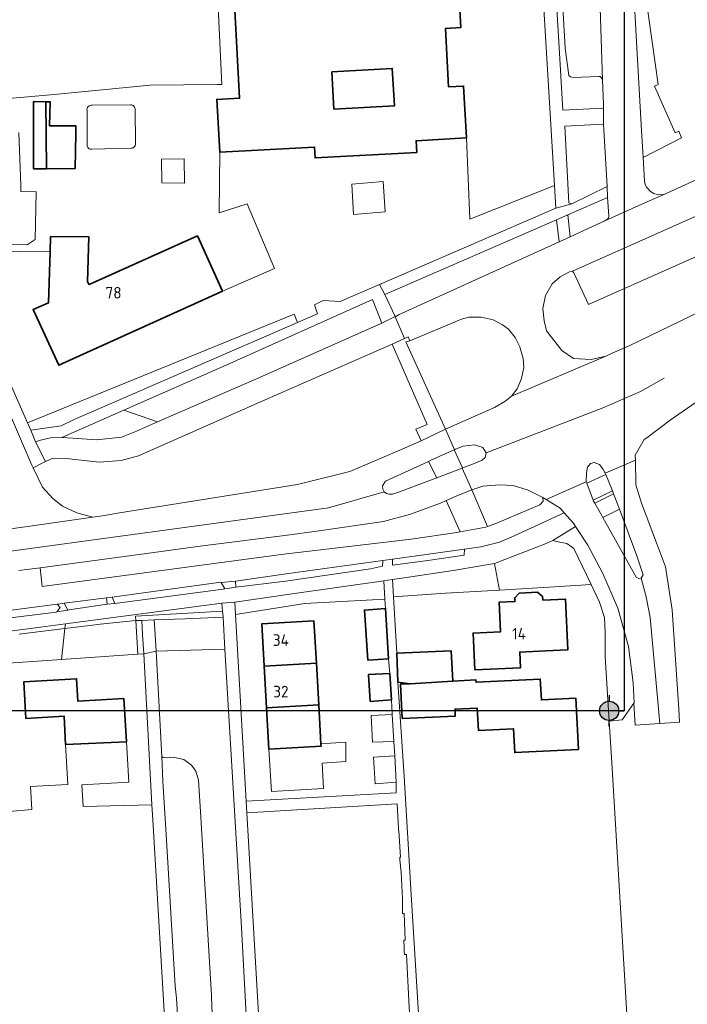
# Model space of a CAD drawing. Header units: metres. Extents: x 246913 to 247715, y 479771 to 480706.
# Tile 5 of 16: x 247423 to 247527, y 479850 to 480003. Entities that reach past the tile are written whole.
import ezdxf
from ezdxf.enums import TextEntityAlignment as Align

# ---------------------------------------------------------------- set-up
doc = ezdxf.new("R2010")
doc.units = ezdxf.units.M
for name, color, linetype, lineweight in [('B-XX-GR-GROENVOORZIENING-GV', 80, 'Continuous', 18), ('B-XX-GR-HOUTWAL-GV', 40, 'Continuous', 13), ('B-XX-IE-TERREINAFSCHEIDING_KUNSTMATIG_HEKWERK-G', 20, 'IE-TERREINAFSCHEIDING-KUNSTMATIG', 18), ('B-XX-OG-BEBOUWING-GV', 7, 'Continuous', 35), ('B-XX-OG-BEBOUWING-T18', 10, 'Continuous', 18), ('B-XX-OG-TERREIN_ERF-GV', 7, 'Continuous', 18), ('B-XX-OG-TERREIN_ONBEGROEID-GV', 7, 'Continuous', 18), ('B-XX-VH-VERHARDING_GESLOTEN-GV', 252, 'Continuous', 18), ('B-XX-VH-VERHARDING_OPEN-GV', 252, 'Continuous', 18), ('N-BH-KL-ET_LS_OV_LICHTMAST-S', 7, 'Continuous', 25)]:
    doc.layers.add(name, color=color, linetype=linetype, lineweight=lineweight)
doc.styles.add('NLCS-ISO', font='NLCS-ISO.ttf')
doc.styles.add('NLCS-ISO-M-T18', font='NLCS-ISO.ttf', dxfattribs={"height": 1.8})
doc.linetypes.add('IE-TERREINAFSCHEIDING-KUNSTMATIG', pattern='A,4,[82,NLCS.SHX,S=0.75,R=90,X=0,Y=0],4,-2', length=10)

# ---------------------------------------------------------------- blocks, each defined once
blk = doc.blocks.new('NW-Paaltop-mast')
at = {"layer": 'N-BH-KL-ET_LS_OV_LICHTMAST-S', "transparency": 33554687}
h = blk.add_hatch(color=256, dxfattribs=at)
h.dxf.hatch_style = 1
h.paths.add_polyline_path([(-1.5, 0, 1), (1.5, 0, 1)])
for p, q in [((0, 2.42), (0, 1.5)), ((-1.5, 0), (-2.33, 0)), ((0, -2.42), (0, -1.5)), ((1.5, 0), (2.33, 0))]:
    blk.add_line(p, q, dxfattribs=at)
blk.add_circle((0, 0), 1.5, dxfattribs=at)
blk.add_circle((0, 0), 1.5, dxfattribs=at)
at = {"layer": 'N-BH-KL-ET_LS_OV_LICHTMAST-S', "transparency": 33554687, "style": 'NLCS-ISO'}
for tag, p in [('BEWERKING', (0.11, 7.16)), ('TYPE', (0.11, 4.07))]:
    blk.add_attdef(tag, text='', height=2.5, dxfattribs=at).set_placement(p, align=Align.MIDDLE_CENTER)
at = {"layer": 'N-BH-KL-ET_LS_OV_LICHTMAST-S', "transparency": 33554687, "style": 'NLCS-ISO', "flags": 1}
for tag, p in [('LICHTMAST+_+ID', (16.27, 2.06)), ('LICHTMASTNUMMER', (16.27, -0.94)), ('OMSCHRIJVING', (16.27, -4.24)), ('STATUS', (16.27, -6.84)), ('GEMEENTE', (16.27, -9.84)), ('PLAATS', (16.27, -12.84)), ('WIJK', (16.27, -15.84)), ('BUURT', (16.27, -18.84)), ('STRAAT', (16.27, -21.84)), ('POSTCODE', (16.27, -24.84)), ('HUISNUMMER', (16.27, -27.84)), ('STANDPLAATS', (16.27, -30.84)), ('VERLICHTINGS+TYPE', (16.27, -33.84)), ('LICHT+PUNT+HOOGTE', (16.27, -36.84)), ('UITHOUDER+LENGTE', (16.27, -39.93)), ('MAST+FABRIKANT', (16.27, -42.68)), ('MAST+TYPE', (16.27, -45.68)), ('MAST+MATERIAAL', (16.27, -48.68)), ('MAST+CONSERVERING', (16.27, -51.68)), ('MAST+KLEUR+RAL', (16.27, -54.68)), ('MAST+MONTAGEDATUM', (16.27, -57.68)), ('SCHILDERDATUM', (16.27, -60.68)), ('ARMATUUR+NUMMER', (16.27, -63.68)), ('ARMATUUR+FABRIKANT', (16.27, -66.68)), ('ARMATUUR+TYPE', (16.27, -69.68)), ('ARMATUUR+KLEUR+RAL', (16.27, -72.68)), ('SPIEGEL+ARMATUUR', (16.27, -75.82)), ('ARMATUUR+MONTAGEDATUM', (16.27, -78.85)), ('LAMP+NUMMER', (16.27, -81.85)), ('LAMP+TYPE', (16.27, -84.85)), ('LAMP+ZVEI+CODE', (16.27, -87.85)), ('BRANDUREN+X+1000', (16.27, -90.85)), ('LAMP+VERMOGEN', (16.27, -93.85)), ('LUMEN+LAMP', (16.27, -96.74)), ('KLEUR+LAMP', (16.27, -99.69)), ('SCHAKELPROGRAMMA', (16.27, -102.82)), ('LAMP+MONTAGEDATUM', (16.27, -105.82)), ('LAMP+REMPLACEDATUM', (16.27, -108.82)), ('VSA+/+DRIVER+VERMOGEN', (16.27, -111.82)), ('VSA+MONTAGEDATUM', (16.27, -114.82)), ('DIMMER', (16.27, -117.82)), ('DIMPROTOCOL', (16.27, -120.82)), ('SYSTEEM+VERM+WATT', (16.27, -123.82)), ('GEREDUCEERD+VERM+%', (16.27, -126.82)), ('GEREDUCEERD+VERM+WATT', (16.27, -129.82)), ('E-VERBRUIK+P+JAAR', (16.27, -132.82)), ('KWH-METER', (16.27, -135.82)), ('EAN-CODE', (16.27, -138.82)), ('EIGENAAR', (16.27, -141.82)), ('DEBITEUR', (16.27, -144.82)), ('X+-+COORDINAAT', (16.24, -147.71)), ('Y+-+COORDINAAT', (16.18, -150.96)), ('LATITUDE', (16.27, -154.25)), ('LONGTITUDE', (16.27, -157.25)), ('KWALITEIT+MAST', (16.27, -160.25)), ('KWALITEIT+ARMATUUR', (16.27, -163.25)), ('KWALITEIT+COMBINATIE', (16.27, -166.25))]:
    blk.add_attdef(tag, p, '', height=2.5, dxfattribs=at)

msp = doc.modelspace()

# ---------------------------------------------------------------- linework, layer by layer
at = {"layer": 'B-XX-GR-GROENVOORZIENING-GV'}
for points in [[(247453.031, 480031.66), (247451.875, 480031.595), (247421.927, 480029.903), (247422.018, 480027.807), (247416.912, 480027.534), (247418.694, 479991.309), (247418.712, 479990.94), (247428.763, 479991.829), (247443.69, 479993.26), (247454.15, 479993.39), (247454.837, 479993.395)], [(247506.955, 480020.276), (247506.8, 480022.975), (247505.827, 480022.881), (247506.099, 480018.063), (247507.155, 480000), (247507.775, 479989.375), (247514.137, 479989.675), (247514.137, 479990.325), (247513.975, 479994.038), (247513.813, 479994.375), (247513.662, 479994.6), (247513.363, 479994.612), (247509.4, 479994.487), (247509.012, 479994.575), (247508.725, 479994.8), (247508.175, 479999.025), (247508.119, 480000), (247507.094, 480017.849)], [(247509.175, 479974.838), (247514.668, 479977.501), (247514.125, 479987.213), (247508.1, 479986.887), (247508.713, 479974.987), (247508.925, 479974.875)], [(247449.004, 479978.017), (247448.993, 479981.811), (247445.438, 479981.783), (247445.483, 479978.109)], [(247475.302, 479973.158), (247475.036, 479977.882), (247479.88, 479978.279), (247480.222, 479973.567)], [(247509.325, 479964.375), (247508.813, 479964.275), (247507.363, 479963.475), (247506.137, 479962.388), (247505.088, 479960.563), (247504.7, 479958.575), (247504.912, 479956.638), (247505.238, 479955.088), (247507.625, 479952), (247509.438, 479950.763), (247512.225, 479950.6), (247514.5, 479951.125), (247515.463, 479951.612), (247518.225, 479952.813), (247530.825, 479958.925), (247535.525, 479961.775), (247538.737, 479964.075), (247539.862, 479964.838), (247553.125, 479974.938), (247551.595, 479976.882), (247511.775, 479959.162), (247509.512, 479964.088)], [(247514.762, 479975.819), (247508.584, 479973.127), (247508.914, 479969.7), (247513.772, 479971.913), (247514.723, 479972.417), (247514.805, 479972.49), (247514.898, 479972.639), (247514.934, 479972.786), (247514.922, 479972.955)], [(247507.246, 479968.94), (247506.813, 479972.355), (247480.125, 479960.725), (247481.757, 479957.313), (247481.775, 479957.275), (247482.275, 479957.575), (247482.275, 479957.563)], [(247439.597, 479942.75), (247444.835, 479940.911), (247459.733, 479947.422), (247479.675, 479956.263), (247478.213, 479959.963), (247455.622, 479949.778)], [(247466.589, 479956.378), (247466.054, 479957.659), (247424.624, 479940.788), (247425.133, 479939.633), (247429.889, 479940.322), (247431.878, 479941.278)], [(247484.037, 479953.537), (247484.025, 479953.537), (247483.425, 479953.375), (247489.564, 479939.785), (247497.175, 479943.175), (247498.8, 479944.088), (247499.8, 479944.925), (247500.688, 479946.075), (247501.375, 479947.675), (247501.725, 479949.375), (247501.625, 479950.775), (247501.1, 479952.575), (247500.375, 479954.025), (247499.338, 479955.325), (247498.412, 479956.037), (247496.988, 479956.775), (247495.125, 479957.225), (247493.175, 479957.225), (247492.075, 479956.9)], [(247466.588, 479931.175), (247474.713, 479933.188), (247482.475, 479936.513), (247485.775, 479937.987), (247484.975, 479939.775), (247486.713, 479940.525), (247481.262, 479953.025), (247460.712, 479943.975), (247441.878, 479935.667), (247439.178, 479934.911), (247435.778, 479934.678), (247431.111, 479935.167), (247428.556, 479935.278), (247427.426, 479934.759), (247427.033, 479934.578), (247425.522, 479933.756), (247426.978, 479930.8), (247428.556, 479929.011), (247430.089, 479927.822), (247432.278, 479926.767), (247434.811, 479926.133), (247436.611, 479926.356), (247438.911, 479926.778)], [(247444.835, 479940.911), (247439.597, 479942.75), (247429.956, 479938.522), (247429.967, 479938.522), (247431.656, 479938.411), (247435.333, 479938.122), (247439.222, 479938.567), (247441.556, 479939.478)], [(247493.637, 479930.362), (247496.113, 479924.662), (247497.375, 479925.125), (247504.225, 479928.037), (247504.725, 479928.612), (247504.7, 479929.162), (247502.4, 479930.325), (247500.075, 479931.025), (247498.012, 479931.138), (247495.945, 479930.971), (247495.375, 479930.925)], [(247491.875, 479923.825), (247489.674, 479928.703), (247488.8, 479928.313), (247484.113, 479926.575), (247479.925, 479925.438), (247469.938, 479923.975), (247464.625, 479923.237), (247451.833, 479921.667), (247443.111, 479920.456), (247426.589, 479918.233), (247426.922, 479915.322), (247464.438, 479920.338), (247484.213, 479922.713), (247491.338, 479923.725)], [(247506.262, 479922.5), (247505.213, 479922.025), (247497.175, 479918.9), (247497.962, 479914.783), (247506.512, 479915.275), (247512.179, 479915.619), (247509.525, 479921.237), (247508.425, 479922.037), (247506.813, 479922.325)], [(247492.5, 479921.123), (247481.313, 479919.589), (247481.363, 479918.662), (247486.825, 479919.375), (247492.475, 479920.213)], [(247456.933, 479916.156), (247457.022, 479915.233), (247464.725, 479916.175), (247477.9, 479918.088), (247479.787, 479918.487), (247479.825, 479919.385), (247464.813, 479917.325)], [(247497.175, 479918.9), (247490.775, 479917.825), (247483.162, 479916.675), (247481.313, 479916.4), (247481.488, 479913.737), (247489.563, 479914.3), (247497.962, 479914.783)], [(247437.778, 479913.667), (247438.189, 479912.689), (247455.033, 479914.922), (247455.282, 479914.961), (247454.7, 479915.978), (247454.689, 479916)], [(247456.934, 479910.98), (247467.7, 479912.675), (247480.137, 479913.338), (247479.975, 479916.225), (247465.762, 479914.2), (247456.822, 479912.911)], [(247412.367, 479909.289), (247429.067, 479911.356), (247429.178, 479911.378), (247429.7, 479912.078), (247429.222, 479912.589), (247412.6, 479910.422), (247412.711, 479909.333)], [(247430.322, 479912.722), (247430.904, 479911.66), (247431.078, 479911.689), (247436.989, 479912.567), (247436.889, 479913.578)], [(247430.442, 479908.792), (247434.329, 479909.273), (247435.945, 479909.46), (247441.453, 479910.051), (247441.411, 479910.722), (247454.922, 479911.522), (247454.822, 479912.756), (247430.519, 479909.518)], [(247442.412, 479910.052), (247444.33, 479910.176), (247449.122, 479910.311), (247455.011, 479910.556), (247454.922, 479911.522), (247441.411, 479910.722), (247441.453, 479910.051)], [(247441.453, 479910.051), (247435.945, 479909.46), (247434.329, 479909.273), (247430.442, 479908.792), (247429.932, 479904.005), (247441.778, 479904.822)], [(247441.453, 479910.051), (247441.778, 479904.822), (247442.689, 479904.889), (247442.522, 479907.867), (247442.412, 479910.052)]]:
    msp.add_lwpolyline(points, close=True, dxfattribs=at)
for points in [[(247419.012, 479968.539), (247424.607, 479968.436), (247425.815, 479969.277), (247425.957, 479976.698), (247423.623, 479976.741), (247423.589, 479977.673), (247423.302, 479985.907)], [(247414.278, 479964.278), (247424.624, 479940.788), (247466.054, 479957.659), (247466.589, 479956.378), (247469.675, 479957.725), (247469.213, 479959.112), (247470.575, 479959.775), (247473.213, 479959.625), (247479.316, 479962.272), (247506.725, 479974.162), (247506.515, 479977.657), (247493.327, 479972.415), (247492.838, 479985.061), (247485.005, 479984.627), (247485.104, 479982.824), (247469.323, 479981.951), (247469.229, 479983.636), (247454.492, 479982.837), (247454.426, 479973.45), (247458.753, 479974.84), (247462.999, 479964.764), (247454.912, 479961.242), (247429.507, 479949.733), (247425.512, 479958.39), (247427.876, 479959.416), (247428.136, 479967.35), (247418.993, 479967.489)], [(247423.322, 479907.923), (247425.803, 479908.223), (247430.442, 479908.792), (247430.519, 479909.518), (247426.633, 479909), (247414.711, 479907.478)]]:
    msp.add_lwpolyline(points, dxfattribs=at)
at = {"layer": 'B-XX-GR-HOUTWAL-GV'}
msp.add_lwpolyline([(247417.122, 479903.122), (247429.932, 479904.005), (247430.442, 479908.792), (247425.803, 479908.223), (247423.322, 479907.923)], dxfattribs=at)
at = {"layer": 'B-XX-IE-TERREINAFSCHEIDING_KUNSTMATIG_HEKWERK-G'}
for points in [[(247454.837, 479993.395), (247453.031, 480031.66)], [(247505.175, 480000), (247504.088, 480018.112)], [(247506.515, 479977.657), (247505.175, 480000)], [(247443.69, 479993.26), (247428.763, 479991.829), (247418.712, 479990.94)], [(247443.69, 479993.26), (247454.15, 479993.39)], [(247454.837, 479993.395), (247454.15, 479993.39)], [(247506.725, 479974.162), (247506.515, 479977.657)], [(247479.316, 479962.272), (247506.725, 479974.162)], [(247414.156, 479964.6), (247414.278, 479964.278), (247424.624, 479940.788)], [(247469.675, 479957.725), (247469.213, 479959.112), (247470.575, 479959.775), (247473.213, 479959.625), (247479.316, 479962.272)], [(247466.589, 479956.378), (247469.675, 479957.725)], [(247425.133, 479939.633), (247429.889, 479940.322), (247431.878, 479941.278), (247466.589, 479956.378)], [(247424.624, 479940.788), (247425.133, 479939.633)]]:
    msp.add_lwpolyline(points, dxfattribs=at)
at = {"layer": 'B-XX-OG-BEBOUWING-GV'}
msp.add_lwpolyline([(247456.743, 480006.934), (247457.592, 479991.237), (247454.047, 479991.045), (247454.492, 479982.837), (247469.229, 479983.636), (247469.323, 479981.951), (247485.104, 479982.824), (247485.005, 479984.627), (247492.838, 479985.061), (247492.391, 479993.137), (247490.05, 479993.007), (247489.548, 480002.081), (247491.947, 480002.214), (247491.085, 480017.805)], dxfattribs=at)
for points in [[(247471.922, 479995.37), (247481.306, 479995.881), (247481.624, 479990.055), (247472.24, 479989.543)], [(247427.581, 479980.287), (247427.486, 479990.679), (247425.567, 479990.711), (247425.578, 479980.278)], [(247432.133, 479985.722), (247432.168, 479986.937), (247428.039, 479986.953), (247428.167, 479990.667), (247427.486, 479990.679), (247427.581, 479980.287), (247432.022, 479980.3)], [(247428.136, 479967.35), (247427.876, 479959.416), (247425.512, 479958.39), (247429.507, 479949.733), (247454.912, 479961.242), (247451.043, 479969.85), (247434.196, 479962.287), (247433.968, 479962.685), (247434.141, 479969.711), (247428.215, 479969.745)], [(247504.693, 479913.191), (247504.665, 479913.79), (247503.884, 479914.435), (247501.041, 479914.302), (247500.324, 479913.587), (247500.352, 479912.988), (247497.905, 479912.874), (247498.118, 479908.301), (247493.864, 479908.101), (247494.134, 479902.367), (247501.226, 479902.699), (247501.111, 479905.138), (247505.17, 479905.328), (247508.598, 479905.489), (247508.229, 479913.356)], [(247480.225, 479911.912), (247476.963, 479911.675), (247477.525, 479903.888), (247480.713, 479904.1)], [(247469.508, 479903.393), (247469.131, 479909.988), (247461.034, 479909.526), (247461.411, 479902.93)], [(247484.063, 479900.225), (247490.7, 479900.6), (247490.438, 479905.338), (247482.037, 479904.987), (247482.025, 479904.987), (247482.188, 479900.475)], [(247461.411, 479902.93), (247461.779, 479896.485), (247469.876, 479896.947), (247469.508, 479903.393)], [(247480.9, 479901.825), (247477.625, 479901.662), (247477.875, 479897.475), (247481.162, 479897.688)], [(247430.564, 479890.754), (247440.013, 479891.21), (247439.625, 479897.899), (247432.477, 479897.483), (247432.274, 479900.984), (247424.051, 479900.506), (247424.38, 479894.836), (247430.307, 479895.18)], [(247484.063, 479900.225), (247482.59, 479900.171), (247482.849, 479894.834), (247491.099, 479895.184), (247491.055, 479896.279), (247494.515, 479896.408), (247494.687, 479892.95), (247500.149, 479893.223), (247500.335, 479889.519), (247510.231, 479890.015), (247509.834, 479897.96), (247504.463, 479897.692), (247504.3, 479900.944), (247494.313, 479900.445), (247494.292, 479900.806), (247490.7, 479900.6)], [(247470.223, 479890.877), (247469.876, 479896.947), (247461.779, 479896.485), (247462.147, 479890.039), (247470.245, 479890.501)]]:
    msp.add_lwpolyline(points, close=True, dxfattribs=at)
at = {"layer": 'B-XX-OG-TERREIN_ERF-GV'}
for points in [[(247471.922, 479995.37), (247472.24, 479989.543), (247481.624, 479990.055), (247481.306, 479995.881)], [(247500.352, 479912.988), (247500.324, 479913.587), (247501.041, 479914.302), (247503.884, 479914.435), (247504.665, 479913.79), (247504.693, 479913.191), (247508.229, 479913.356), (247508.598, 479905.489), (247505.17, 479905.328), (247501.111, 479905.138), (247501.226, 479902.699), (247494.134, 479902.367), (247493.864, 479908.101), (247498.118, 479908.301), (247497.905, 479912.874)], [(247481.537, 479891.225), (247478.225, 479891.125), (247478.037, 479895.275), (247481.3, 479895.412), (247481.162, 479897.688), (247477.875, 479897.475), (247477.625, 479901.662), (247480.9, 479901.825), (247480.713, 479904.1), (247477.525, 479903.888), (247476.963, 479911.675), (247480.225, 479911.912), (247480.137, 479913.338), (247467.7, 479912.675), (247456.934, 479910.98), (247458.611, 479881.963), (247481.925, 479883.275), (247481.9, 479884.925), (247478.637, 479884.662), (247478.375, 479888.825), (247481.675, 479889.025)], [(247470.395, 479887.877), (247470.622, 479883.905), (247462.524, 479883.443), (247462.147, 479890.039), (247461.779, 479896.485), (247461.411, 479902.93), (247461.034, 479909.526), (247469.131, 479909.988), (247469.508, 479903.393), (247469.876, 479896.947), (247470.223, 479890.877), (247474.075, 479891.125), (247474.113, 479888.125)]]:
    msp.add_lwpolyline(points, close=True, dxfattribs=at)
for points in [[(247518.238, 479840.138), (247515.387, 479887.9), (247514.999, 479894.409), (247514.4, 479904.475), (247514.4, 479908.175), (247514.275, 479910.513), (247513.475, 479912.875), (247512.179, 479915.619), (247506.512, 479915.275), (247497.962, 479914.783), (247489.563, 479914.3), (247481.488, 479913.737), (247482.037, 479904.987), (247490.438, 479905.338), (247490.7, 479900.6), (247494.292, 479900.806), (247494.313, 479900.445), (247504.3, 479900.944), (247504.463, 479897.692), (247509.834, 479897.96), (247510.231, 479890.015), (247500.335, 479889.519), (247500.149, 479893.223), (247494.687, 479892.95), (247494.515, 479896.408), (247491.055, 479896.279), (247491.099, 479895.184), (247482.849, 479894.834), (247482.59, 479900.171), (247484.063, 479900.225), (247482.188, 479900.475), (247483.162, 479885.825), (247484.2, 479868.287), (247485.825, 479841.312)], [(247421.267, 479880.278), (247425.32, 479880.643), (247425.112, 479884.217), (247430.925, 479884.554), (247430.564, 479890.754), (247430.307, 479895.18), (247424.38, 479894.836), (247424.051, 479900.506), (247432.274, 479900.984), (247432.477, 479897.483), (247439.625, 479897.899), (247440.013, 479891.21), (247440.379, 479884.906), (247433.094, 479884.482), (247433.29, 479881.106), (247443.933, 479881.411), (247442.689, 479904.889), (247441.778, 479904.822), (247429.932, 479904.005), (247417.122, 479903.122)]]:
    msp.add_lwpolyline(points, dxfattribs=at)
at = {"layer": 'B-XX-OG-TERREIN_ONBEGROEID-GV'}
for points in [[(247434.678, 479990.172, 0.504457), (247433.881, 479989.319)], [(247441.349, 479989.426, 0.4715028), (247440.615, 479990.224)], [(247433.88, 479983.926, 0.4177805), (247434.631, 479983.316)], [(247440.754, 479983.471, 0.4658454), (247441.415, 479984.289)]]:
    msp.add_lwpolyline(points, format="xyb", dxfattribs=at)
for points in [[(247433.881, 479989.319), (247433.894, 479985.066), (247433.88, 479983.926)], [(247440.615, 479990.224), (247434.678, 479990.172)], [(247441.415, 479984.289), (247441.349, 479989.426)], [(247434.631, 479983.316), (247440.754, 479983.471)]]:
    msp.add_lwpolyline(points, dxfattribs=at)
at = {"layer": 'B-XX-VH-VERHARDING_GESLOTEN-GV'}
for points in [[(247529.838, 479979.175), (247523.74, 479976.353), (247522.938, 479976.012), (247519.588, 479974.563), (247513.772, 479971.913), (247508.914, 479969.7), (247507.246, 479968.94), (247482.275, 479957.563), (247482.275, 479957.575), (247481.775, 479957.275), (247483.209, 479953.886), (247483.775, 479954.136), (247484.037, 479953.537), (247492.075, 479956.9), (247493.175, 479957.225), (247495.125, 479957.225), (247496.988, 479956.775), (247498.412, 479956.037), (247499.338, 479955.325), (247500.375, 479954.025), (247501.1, 479952.575), (247501.625, 479950.775), (247501.725, 479949.375), (247501.375, 479947.675), (247500.688, 479946.075), (247499.8, 479944.925), (247514.5, 479951.125), (247512.225, 479950.6), (247509.438, 479950.763), (247507.625, 479952), (247505.238, 479955.088), (247504.912, 479956.638), (247504.7, 479958.575), (247505.088, 479960.563), (247506.137, 479962.388), (247507.363, 479963.475), (247508.813, 479964.275), (247509.325, 479964.375), (247557.912, 479986.012)], [(247530.825, 479958.925), (247518.225, 479952.813), (247515.463, 479951.612), (247514.5, 479951.125), (247499.8, 479944.925), (247498.8, 479944.088), (247497.175, 479943.175), (247489.564, 479939.785)], [(247489.564, 479939.785), (247490.945, 479936.59), (247491.137, 479936.675), (247492.325, 479937.175), (247494.088, 479937.375), (247495.387, 479936.925), (247495.875, 479936.1), (247513.897, 479943.071), (247519.87, 479945.672), (247523.518, 479947.727)], [(247523.518, 479947.727), (247519.87, 479945.672), (247513.897, 479943.071), (247495.875, 479936.1), (247495.738, 479935.388), (247495.275, 479934.975), (247493.662, 479934.287), (247492.221, 479933.756), (247492.177, 479933.74), (247493.637, 479930.362), (247495.375, 479930.925), (247495.945, 479930.971), (247498.012, 479931.138), (247500.075, 479931.025), (247502.4, 479930.325), (247504.7, 479929.162), (247505.198, 479928.849), (247511.425, 479931.625), (247511.488, 479933), (247511.625, 479933.888), (247512.1, 479934.438), (247512.688, 479934.625), (247513.475, 479934.325), (247514, 479933.638), (247514.4, 479932.938), (247519.063, 479934.987), (247519.037, 479935.763), (247520.425, 479938.162), (247520.841, 479938.471), (247524.488, 479941.175), (247532.575, 479946.787)], [(247415.896, 479920.014), (247471.404, 479927.541), (247480.025, 479930.075), (247479.825, 479930.475), (247479.8, 479930.975), (247480.275, 479931.725), (247486.917, 479934.792), (247487.287, 479934.963), (247490.907, 479936.573), (247490.945, 479936.59), (247489.564, 479939.785), (247485.775, 479937.987), (247482.475, 479936.513), (247474.713, 479933.188), (247466.588, 479931.175), (247438.911, 479926.778), (247436.611, 479926.356), (247434.811, 479926.133), (247411.856, 479922.856)], [(247423.267, 479917.8), (247426.589, 479918.256), (247426.589, 479918.233), (247443.111, 479920.456), (247451.833, 479921.667), (247464.625, 479923.237), (247469.938, 479923.975), (247479.925, 479925.438), (247484.113, 479926.575), (247488.8, 479928.313), (247489.674, 479928.703), (247491.238, 479929.4), (247493.637, 479930.362), (247492.177, 479933.74), (247492.137, 479933.725), (247488.237, 479932.245), (247482.025, 479929.888), (247481.325, 479929.675), (247480.787, 479929.675), (247480.387, 479929.787), (247480.025, 479930.075), (247471.404, 479927.541), (247415.896, 479920.014)], [(247412.6, 479910.422), (247429.222, 479912.589), (247429.422, 479912.611), (247430.311, 479912.756), (247430.322, 479912.722), (247436.889, 479913.578), (247437.778, 479913.667), (247454.689, 479916), (247454.7, 479915.978), (247456.933, 479916.167), (247456.933, 479916.156), (247464.813, 479917.325), (247479.825, 479919.385), (247481.313, 479919.589), (247492.5, 479921.123), (247495.063, 479921.475), (247497.975, 479922.237), (247500.225, 479923.225), (247508, 479926.787), (247507.363, 479927.487), (247505.198, 479928.849), (247504.7, 479929.162), (247504.725, 479928.612), (247504.225, 479928.037), (247497.375, 479925.125), (247496.113, 479924.662), (247495.825, 479924.563), (247491.875, 479923.825), (247491.338, 479923.725), (247484.213, 479922.713), (247464.438, 479920.338), (247426.922, 479915.322), (247426.589, 479918.233), (247426.589, 479918.256), (247423.267, 479917.8)]]:
    msp.add_lwpolyline(points, dxfattribs=at)
for points in [[(247425.878, 479937.833), (247427.426, 479934.759), (247428.556, 479935.278), (247431.111, 479935.167), (247435.778, 479934.678), (247439.178, 479934.911), (247441.878, 479935.667), (247460.712, 479943.975), (247481.262, 479953.025), (247483.209, 479953.886), (247481.775, 479957.275), (247481.757, 479957.313), (247479.675, 479956.263), (247459.733, 479947.422), (247444.835, 479940.911), (247441.556, 479939.478), (247439.222, 479938.567), (247435.333, 479938.122), (247431.656, 479938.411), (247429.967, 479938.522), (247428.189, 479938.422), (247426.667, 479938.1)], [(247492.221, 479933.756), (247490.907, 479936.573), (247487.287, 479934.963), (247486.917, 479934.792), (247488.237, 479932.245), (247492.137, 479933.725), (247492.177, 479933.74)], [(247525.938, 479894.237), (247525.813, 479896.263), (247524.775, 479911.725), (247523.725, 479918.375), (247522.33, 479922.117), (247520.025, 479928.3), (247519.868, 479928.793), (247519.125, 479931.125), (247519.063, 479934.987), (247514.4, 479932.938), (247514.468, 479932.771), (247515.508, 479930.194), (247515.689, 479929.748), (247515.9, 479929.225), (247516.602, 479927.337), (247519.3, 479920.075), (247520.262, 479917.125), (247520.137, 479916.875), (247519.975, 479916.625), (247520.742, 479913.734), (247521.345, 479910.495), (247522.855, 479894.024)], [(247512.521, 479928.754), (247515.508, 479930.194), (247514.468, 479932.771), (247511.503, 479931.421)], [(247508, 479926.787), (247509.438, 479925.2), (247509.785, 479924.673), (247511.7, 479921.763), (247514.037, 479917.362), (247516.363, 479911.963), (247518.025, 479906.025), (247518.7, 479900.338), (247518.9, 479897.263), (247518.838, 479897.175), (247519.042, 479893.76), (247522.855, 479894.024), (247521.345, 479910.495), (247520.742, 479913.734), (247519.975, 479916.625), (247519.688, 479916.525), (247519.188, 479916.763), (247514.018, 479926.052), (247513.838, 479926.375), (247512.753, 479928.297), (247512.575, 479928.612), (247512.521, 479928.754), (247511.503, 479931.421), (247511.425, 479931.625), (247505.198, 479928.849), (247507.363, 479927.487)], [(247514.018, 479926.052), (247519.188, 479916.763), (247519.688, 479916.525), (247519.975, 479916.625), (247520.137, 479916.875), (247520.262, 479917.125), (247519.3, 479920.075), (247516.602, 479927.337)]]:
    msp.add_lwpolyline(points, close=True, dxfattribs=at)
at = {"layer": 'B-XX-VH-VERHARDING_OPEN-GV'}
for points in [[(247505.373, 480030.931), (247505.175, 480034.701), (247503.255, 480034.625), (247503.305, 480033.637), (247503.711, 480025.594), (247503.85, 480022.832), (247504.088, 480018.112), (247505.175, 480000), (247506.515, 479977.657), (247506.725, 479974.162), (247509.175, 479974.838), (247508.925, 479974.875), (247508.713, 479974.987), (247508.1, 479986.887), (247514.125, 479987.213), (247514.137, 479989.675), (247507.775, 479989.375), (247507.155, 480000), (247506.099, 480018.063), (247505.827, 480022.881)], [(247507.094, 480017.849), (247508.119, 480000), (247508.175, 479999.025), (247508.725, 479994.8), (247509.012, 479994.575), (247509.4, 479994.487), (247513.363, 479994.612), (247513.662, 479994.6), (247513.813, 479994.375), (247513.975, 479994.038), (247513.199, 480018.194), (247513.187, 480018.192)], [(247427.581, 479980.287), (247425.578, 479980.278), (247425.567, 479990.711), (247427.486, 479990.679), (247428.167, 479990.667), (247428.039, 479986.953), (247432.168, 479986.937), (247432.133, 479985.722), (247432.022, 479980.3)], [(247509.325, 479964.375), (247509.512, 479964.088), (247511.775, 479959.162), (247551.595, 479976.882), (247554.006, 479977.955), (247554.5, 479978.175), (247555.157, 479978.62), (247559.688, 479981.688), (247557.912, 479986.012)], [(247449.004, 479978.017), (247445.483, 479978.109), (247445.438, 479981.783), (247448.993, 479981.811)], [(247475.302, 479973.158), (247480.222, 479973.567), (247479.88, 479978.279), (247475.036, 479977.882)], [(247479.316, 479962.272), (247480.125, 479960.725), (247506.813, 479972.355), (247508.584, 479973.127), (247514.762, 479975.819), (247514.668, 479977.501), (247509.175, 479974.838), (247506.725, 479974.162)], [(247508.584, 479973.127), (247506.813, 479972.355), (247507.246, 479968.94), (247508.914, 479969.7)], [(247480.125, 479960.725), (247479.316, 479962.272), (247473.213, 479959.625), (247470.575, 479959.775), (247469.213, 479959.112), (247469.675, 479957.725), (247466.589, 479956.378), (247431.878, 479941.278), (247429.889, 479940.322), (247425.133, 479939.633), (247425.878, 479937.833), (247426.667, 479938.1), (247428.189, 479938.422), (247429.967, 479938.522), (247429.956, 479938.522), (247439.597, 479942.75), (247455.622, 479949.778), (247478.213, 479959.963), (247479.675, 479956.263), (247481.757, 479957.313)], [(247483.425, 479953.375), (247484.025, 479953.537), (247484.037, 479953.537), (247483.775, 479954.136), (247483.209, 479953.886), (247481.262, 479953.025), (247486.713, 479940.525), (247484.975, 479939.775), (247485.775, 479937.987), (247489.564, 479939.785)], [(247490.907, 479936.573), (247492.221, 479933.756), (247493.662, 479934.287), (247495.275, 479934.975), (247495.738, 479935.388), (247495.875, 479936.1), (247495.387, 479936.925), (247494.088, 479937.375), (247492.325, 479937.175), (247491.137, 479936.675), (247490.945, 479936.59)], [(247488.237, 479932.245), (247486.917, 479934.792), (247480.275, 479931.725), (247479.8, 479930.975), (247479.825, 479930.475), (247480.025, 479930.075), (247480.387, 479929.787), (247480.787, 479929.675), (247481.325, 479929.675), (247482.025, 479929.888)], [(247511.503, 479931.421), (247514.468, 479932.771), (247514.4, 479932.938), (247514, 479933.638), (247513.475, 479934.325), (247512.688, 479934.625), (247512.1, 479934.438), (247511.625, 479933.888), (247511.488, 479933), (247511.425, 479931.625)], [(247496.113, 479924.662), (247493.637, 479930.362), (247491.238, 479929.4), (247489.674, 479928.703), (247491.875, 479923.825), (247495.825, 479924.563)], [(247512.753, 479928.297), (247515.689, 479929.748), (247515.508, 479930.194), (247512.521, 479928.754), (247512.575, 479928.612)], [(247515.689, 479929.748), (247512.753, 479928.297), (247513.838, 479926.375), (247514.018, 479926.052), (247516.602, 479927.337), (247515.9, 479929.225)], [(247514.999, 479894.409), (247517.037, 479894.625), (247518.838, 479897.175), (247518.9, 479897.263), (247518.7, 479900.338), (247518.025, 479906.025), (247516.363, 479911.963), (247514.037, 479917.362), (247511.7, 479921.763), (247509.785, 479924.673), (247506.262, 479922.5), (247506.813, 479922.325), (247508.425, 479922.037), (247509.525, 479921.237), (247512.179, 479915.619), (247513.475, 479912.875), (247514.275, 479910.513), (247514.4, 479908.175), (247514.4, 479904.475)], [(247457.022, 479915.233), (247456.933, 479916.156), (247456.933, 479916.167), (247454.7, 479915.978), (247455.282, 479914.961)], [(247430.904, 479911.66), (247430.322, 479912.722), (247430.311, 479912.756), (247429.422, 479912.611), (247429.222, 479912.589), (247429.7, 479912.078), (247429.178, 479911.378)], [(247438.189, 479912.689), (247437.778, 479913.667), (247436.889, 479913.578), (247436.989, 479912.567)], [(247458.611, 479881.963), (247456.934, 479910.98), (247456.822, 479912.911), (247454.822, 479912.756), (247454.922, 479911.522), (247455.011, 479910.556), (247455.311, 479905.567), (247457.878, 479862.333), (247459.367, 479834.167), (247459.278, 479832.978), (247460.133, 479820.122), (247456.278, 479819.922), (247455.598, 479818.163), (247456.525, 479818.225), (247458.333, 479818.222), (247462.305, 479818.43), (247462.178, 479820.319), (247458.722, 479880.125)], [(247444.33, 479910.176), (247442.412, 479910.052), (247442.522, 479907.867), (247442.689, 479904.889), (247444.6, 479905.289), (247444.456, 479907.822)], [(247449.122, 479910.311), (247444.33, 479910.176), (247444.456, 479907.822), (247444.6, 479905.289), (247455.311, 479905.567), (247455.011, 479910.556)], [(247447.6, 479853.222), (247446.2, 479876.789), (247446.046, 479879.189), (247445.667, 479885.078), (247445.522, 479888.889), (247444.6, 479905.289), (247442.689, 479904.889), (247443.933, 479881.411), (247444.089, 479879.078), (247447.622, 479819.478), (247443.664, 479819.239), (247443.822, 479817.378), (247445.911, 479817.322), (247449.578, 479817.511), (247451.311, 479821.667), (247451.733, 479823.033), (247449.456, 479822.9), (247448.911, 479836.856), (247448.578, 479837.189), (247448.111, 479846.211), (247447.79, 479851.338)]]:
    msp.add_lwpolyline(points, close=True, dxfattribs=at)
for points in [[(247453.031, 480031.66), (247454.837, 479993.395), (247454.15, 479993.39), (247443.69, 479993.26), (247428.763, 479991.829), (247418.712, 479990.94)], [(247491.085, 480017.805), (247491.947, 480002.214), (247489.548, 480002.081), (247490.05, 479993.007), (247492.391, 479993.137), (247492.838, 479985.061), (247493.327, 479972.415), (247506.515, 479977.657), (247505.175, 480000), (247504.088, 480018.112)], [(247513.199, 480018.194), (247513.975, 479994.038), (247514.137, 479990.325), (247514.137, 479989.675), (247514.125, 479987.213), (247514.668, 479977.501), (247514.762, 479975.819), (247514.922, 479972.955), (247514.934, 479972.786), (247514.898, 479972.639), (247514.805, 479972.49), (247514.723, 479972.417), (247513.772, 479971.913), (247519.588, 479974.563), (247522.938, 479976.012), (247523.74, 479976.353), (247523.417, 479976.268), (247522.585, 479976.243), (247521.95, 479976.42), (247521.433, 479976.723), (247520.851, 479977.351), (247520.61, 479977.836), (247520.484, 479978.33), (247520.262, 479982.036), (247520.012, 479986.225), (247519.253, 480000), (247518.775, 480008.675)], [(247393.278, 480012.922), (247396.533, 479994.9), (247400.5, 479978.822), (247414.122, 479944.4), (247418.1, 479933.756), (247418.411, 479931.767), (247417.822, 479929.189), (247416.922, 479926.967), (247415.4, 479925.022), (247413.578, 479923.6), (247411.856, 479922.856), (247434.811, 479926.133), (247432.278, 479926.767), (247430.089, 479927.822), (247428.556, 479929.011), (247426.978, 479930.8), (247425.522, 479933.756), (247425.3, 479934.211), (247409.978, 479969.767), (247405.367, 479984.056), (247401.667, 479999.422), (247401.577, 480000), (247399.822, 480011.211)], [(247399.822, 480011.211), (247401.577, 480000), (247401.667, 479999.422), (247405.367, 479984.056), (247409.978, 479969.767), (247425.3, 479934.211), (247425.522, 479933.756), (247427.033, 479934.578), (247427.426, 479934.759), (247425.878, 479937.833), (247425.133, 479939.633), (247424.624, 479940.788), (247414.278, 479964.278), (247414.156, 479964.6), (247409.689, 479976.478), (247406.426, 479987.954), (247405.889, 479989.856), (247404.7, 479993.9), (247403.598, 480000), (247402.222, 480007.622)], [(247518.775, 480008.675), (247519.253, 480000), (247520.012, 479986.225), (247520.262, 479982.036), (247526.241, 479985.096), (247525.815, 479986.132), (247525.272, 479985.855), (247522.019, 479993.122), (247522.609, 479993.389), (247521.675, 480000), (247520.525, 480008.137)], [(247418.993, 479967.489), (247428.136, 479967.35), (247428.215, 479969.745), (247434.141, 479969.711), (247433.968, 479962.685), (247434.196, 479962.287), (247451.043, 479969.85), (247454.912, 479961.242), (247462.999, 479964.764), (247458.753, 479974.84), (247454.426, 479973.45), (247454.492, 479982.837), (247454.047, 479991.045), (247457.592, 479991.237), (247456.743, 480006.934)], [(247433.88, 479983.926), (247433.894, 479985.066), (247433.881, 479989.319)], [(247434.678, 479990.172), (247440.615, 479990.224)], [(247441.349, 479989.426), (247441.415, 479984.289)], [(247423.302, 479985.907), (247423.589, 479977.673), (247423.623, 479976.741), (247425.957, 479976.698), (247425.815, 479969.277), (247424.607, 479968.436), (247419.012, 479968.539)], [(247440.754, 479983.471), (247434.631, 479983.316)], [(247414.711, 479907.478), (247426.633, 479909), (247430.519, 479909.518), (247454.822, 479912.756), (247456.822, 479912.911), (247465.762, 479914.2), (247479.975, 479916.225), (247481.313, 479916.4), (247483.162, 479916.675), (247490.775, 479917.825), (247497.175, 479918.9), (247505.213, 479922.025), (247506.262, 479922.5), (247509.785, 479924.673), (247509.438, 479925.2), (247508, 479926.787), (247500.225, 479923.225), (247497.975, 479922.237), (247495.063, 479921.475), (247492.5, 479921.123), (247492.475, 479920.213), (247486.825, 479919.375), (247481.363, 479918.662), (247481.313, 479919.589), (247479.825, 479919.385), (247479.787, 479918.487), (247477.9, 479918.088), (247464.725, 479916.175), (247457.022, 479915.233), (247455.282, 479914.961), (247455.033, 479914.922), (247438.189, 479912.689), (247436.989, 479912.567), (247431.078, 479911.689), (247430.904, 479911.66), (247429.178, 479911.378), (247429.067, 479911.356), (247412.367, 479909.289)], [(247485.825, 479841.312), (247484.2, 479868.287), (247483.162, 479885.825), (247482.188, 479900.475), (247482.025, 479904.987), (247482.037, 479904.987), (247481.488, 479913.737), (247481.313, 479916.4), (247479.975, 479916.225), (247480.137, 479913.338), (247480.225, 479911.912), (247480.713, 479904.1), (247480.9, 479901.825), (247481.162, 479897.688), (247481.3, 479895.412), (247481.537, 479891.225), (247481.675, 479889.025), (247481.9, 479884.925), (247481.925, 479883.275), (247458.611, 479881.963), (247458.722, 479880.125), (247482.088, 479881.563), (247482.275, 479877.725), (247482.293, 479877.324), (247482.325, 479877.325), (247482.563, 479873.237), (247482.481, 479873.233), (247482.5, 479872.825), (247482.675, 479870.925), (247482.887, 479866.763), (247482.875, 479864.5), (247483.125, 479864.513), (247483.3, 479860.375), (247483.075, 479860.361), (247483.125, 479859.175), (247483.175, 479858.563), (247483.198, 479858.123), (247483.488, 479858.138), (247483.887, 479850.95), (247484.363, 479842.375)], [(247459.367, 479834.167), (247457.878, 479862.333), (247455.311, 479905.567), (247444.6, 479905.289), (247445.522, 479888.889), (247445.711, 479888.733), (247446.322, 479888.711), (247447.278, 479888.789), (247448.911, 479888.433), (247450.089, 479887.578), (247450.811, 479886.633), (247451.2, 479885.233), (247451.546, 479879.502), (247451.6, 479878.611), (247451.589, 479878.589), (247453.2, 479851.767), (247453.207, 479851.602), (247453.389, 479847.522)]]:
    msp.add_lwpolyline(points, dxfattribs=at)
for points in [[(247433.881, 479989.319, -0.504457), (247434.678, 479990.172)], [(247440.615, 479990.224, -0.4715028), (247441.349, 479989.426)], [(247434.631, 479983.316, -0.4177805), (247433.88, 479983.926)], [(247441.415, 479984.289, -0.4658454), (247440.754, 479983.471)]]:
    msp.add_lwpolyline(points, format="xyb", dxfattribs=at)
at = {"layer": 'N-BH-KL-ET_LS_OV_LICHTMAST-S'}
msp.add_lwpolyline([(247216, 480282.58), (247517.33, 480282.58), (247517.33, 479896), (247216, 479896)], close=True, dxfattribs=at)

# ---------------------------------------------------------------- block references
msp.add_blockref('NW-Paaltop-mast', (247515, 479896), dxfattribs=at)

# ---------------------------------------------------------------- texts
at = {"layer": 'B-XX-OG-BEBOUWING-T18', "style": 'NLCS-ISO-M-T18'}
for s, p in [('78', (247438, 479961)), ('34', (247464, 479907)), ('14', (247501, 479908)), ('32', (247464, 479899))]:
    msp.add_text(s, height=1.8, dxfattribs=at).set_placement(p, align=Align.MIDDLE_CENTER)

doc.saveas('drawing.dxf')
